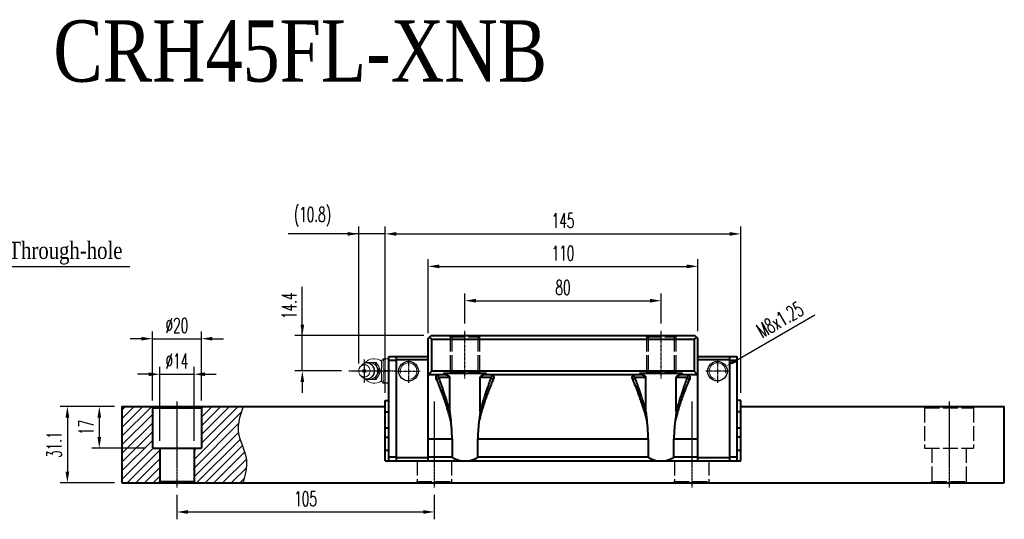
# Model space of a CAD drawing. Extents: x 40 to 650, y 201 to 408.
# Tile 2 of 2: x 249 to 650, y 204 to 408. Entities that reach past the tile are written whole.
import ezdxf

# ---------------------------------------------------------------- set-up
doc = ezdxf.new("R2010")
doc.units = 0
doc.header["$MEASUREMENT"] = 0
doc.header["$PDMODE"] = 2
doc.linetypes.add('ACAD_ISO02W100', pattern=[15, 12, -3])
doc.linetypes.add('CENTER', pattern=[0.95, 0.625, -0.125, 0.075, -0.125])
doc.layers.get('0').update_dxf_attribs({"linetype": 'CONTINUOUS'})
doc.layers.get('DEFPOINTS').update_dxf_attribs({"linetype": 'CONTINUOUS'})
for name, color, linetype, lineweight in [('AM_5', 3, 'CONTINUOUS', 15), ('CENTER', 1, 'CENTER', 25), ('DASH', 2, 'ACAD_ISO02W100', 25), ('DIM', 4, 'CONTINUOUS', 25), ('LINE', 7, 'CONTINUOUS', 40), ('TEXT', 3, 'CONTINUOUS', 25)]:
    doc.layers.add(name, color=color, linetype=linetype, lineweight=lineweight)
doc.styles.get("Standard").update_dxf_attribs({"font": 'romanc.shx', "width": 0.6, "bigfont": 'chineset.shx'})
doc.styles.add('型式1', font='kaiu.ttf', dxfattribs={"width": 0.8})
doc.dimstyles.new('2.5x', dxfattribs={"dimscale": 7.5, "dimtxt": 1, "dimasz": 0.7, "dimexe": 0.3, "dimexo": 0.2, "dimgap": 0.2, "dimtad": 1, "dimdec": 3, "dimdsep": 46, "dimtxsty": 'Standard', "dimcen": 0, "dimadec": 1, "dimazin": 2, "dimtfac": 1, "dimtdec": 3, "dimtofl": 0, "dimtmove": 0, "dimatfit": 3, "dimfxl": 0.18, "dimtolj": 1, "dimtzin": 0, "dimarcsym": 0})
doc.dimstyles.new('2.5x$0', dxfattribs={"dimscale": 7.5, "dimtxt": 1, "dimasz": 0.7, "dimexe": 0.3, "dimexo": 0.2, "dimgap": 0.2, "dimtad": 1, "dimdec": 3, "dimdsep": 46, "dimtxsty": 'Standard', "dimcen": 0, "dimadec": 1, "dimazin": 2, "dimtfac": 1, "dimtdec": 3, "dimtofl": 0, "dimtmove": 0, "dimatfit": 3, "dimfxl": 1, "dimtolj": 1, "dimtzin": 0, "dimarcsym": 0})
doc.dimstyles.new('2.5x$3', dxfattribs={"dimscale": 7.5, "dimtxt": 1, "dimasz": 0.7, "dimexe": 0.3, "dimexo": 0.2, "dimgap": 0.2, "dimtad": 1, "dimdec": 3, "dimdsep": 46, "dimtxsty": 'Standard', "dimcen": 0, "dimadec": 1, "dimazin": 2, "dimtfac": 1, "dimtdec": 3, "dimtofl": 0, "dimtmove": 0, "dimatfit": 3, "dimfxl": 1, "dimtolj": 1, "dimtzin": 0, "dimarcsym": 0})
doc.dimstyles.get("Standard").update_dxf_attribs({"dimscale": 3, "dimtxt": 1, "dimasz": 0.7, "dimexe": 0.3, "dimexo": 0.2, "dimgap": 0.3, "dimtad": 1, "dimdsep": 46, "dimtxsty": 'Standard', "dimcen": 0, "dimclrd": 256, "dimclre": 256, "dimclrt": 256, "dimadec": 0, "dimazin": 0, "dimtfac": 1, "dimtofl": 0, "dimtmove": 0, "dimatfit": 3, "dimfxl": 1, "dimtolj": 1, "dimtzin": 0, "dimlwd": -1, "dimlwe": -1, "dimarcsym": 0})

# ---------------------------------------------------------------- blocks, each defined once
blk = doc.blocks.new('*D29')
at = {"layer": 'DEFPOINTS', "color": 0, "transparency": 16777216}
for p in [(312.71, 216.9), (417.71, 216.9), (417.71, 206.98)]:
    blk.add_point(p, dxfattribs=at)
at = {"layer": 'DIM', "color": 0, "transparency": 16777216}
for p, q in [((312.71, 213.9), (312.71, 203.98)), ((417.71, 213.9), (417.71, 203.98))]:
    blk.add_line(p, q, dxfattribs=at)
at = {"layer": 'DIM', "color": 0, "lineweight": -2, "transparency": 16777216}
blk.add_line((317.21, 206.98), (413.21, 206.98), dxfattribs=at)
at = {"layer": 'DIM', "color": 0, "transparency": 16777216}
for points in [[(317.21, 207.73), (317.21, 206.23), (312.71, 206.98)], [(413.21, 206.23), (413.21, 207.73), (417.71, 206.98)]]:
    blk.add_solid(points, dxfattribs=at)
at = {"layer": 'DIM', "color": 0, "transparency": 16777216, "insert": (365.21, 212.38), "char_height": 6, "attachment_point": 5}
blk.add_mtext('\\A1;105', dxfattribs=at)
blk = doc.blocks.new('*D30')
at = {"layer": 'DEFPOINTS', "color": 0, "transparency": 16777216}
for p in [(290.21, 250), (268.05, 218.9), (290.21, 218.9)]:
    blk.add_point(p, dxfattribs=at)
at = {"layer": 'DIM', "color": 0, "transparency": 16777216}
for p, q in [((287.21, 250), (265.05, 250)), ((287.21, 218.9), (265.05, 218.9))]:
    blk.add_line(p, q, dxfattribs=at)
at = {"layer": 'DIM', "color": 0, "lineweight": -2, "transparency": 16777216}
blk.add_line((268.05, 245.5), (268.05, 223.4), dxfattribs=at)
at = {"layer": 'DIM', "color": 0, "transparency": 16777216}
for points in [[(268.8, 245.5), (267.3, 245.5), (268.05, 250)], [(267.3, 223.4), (268.8, 223.4), (268.05, 218.9)]]:
    blk.add_solid(points, dxfattribs=at)
at = {"layer": 'DIM', "color": 0, "transparency": 16777216, "insert": (262.65, 234.45), "char_height": 6, "attachment_point": 5, "rotation": 90}
blk.add_mtext('\\A1;31.1', dxfattribs=at)
blk = doc.blocks.new('*D31')
at = {"layer": 'DEFPOINTS', "color": 0, "transparency": 16777216}
for p in [(319.71, 263.15), (305.71, 233), (319.71, 233)]:
    blk.add_point(p, dxfattribs=at)
at = {"layer": 'DIM', "color": 0, "transparency": 16777216}
for p, q in [((305.71, 236), (305.71, 266.15)), ((319.71, 236), (319.71, 266.15))]:
    blk.add_line(p, q, dxfattribs=at)
at = {"layer": 'DIM', "color": 0, "lineweight": -2, "transparency": 16777216}
for p, q in [((301.21, 263.15), (296.71, 263.15)), ((305.71, 263.15), (319.71, 263.15)), ((324.21, 263.15), (328.71, 263.15))]:
    blk.add_line(p, q, dxfattribs=at)
at = {"layer": 'DIM', "color": 0, "transparency": 16777216}
for points in [[(301.21, 262.4), (301.21, 263.9), (305.71, 263.15)], [(324.21, 263.9), (324.21, 262.4), (319.71, 263.15)]]:
    blk.add_solid(points, dxfattribs=at)
at = {"layer": 'DIM', "color": 0, "transparency": 16777216, "insert": (312.71, 268.55), "char_height": 6, "attachment_point": 5}
blk.add_mtext('\\A1;%%c14', dxfattribs=at)
blk = doc.blocks.new('*D32')
at = {"layer": 'DEFPOINTS', "color": 0, "transparency": 16777216}
for p in [(322.71, 277.65), (302.71, 249.5), (322.71, 249.5)]:
    blk.add_point(p, dxfattribs=at)
at = {"layer": 'DIM', "color": 0, "lineweight": -2, "transparency": 16777216}
for p, q in [((298.21, 277.65), (293.71, 277.65)), ((302.71, 277.65), (322.71, 277.65)), ((327.21, 277.65), (331.71, 277.65))]:
    blk.add_line(p, q, dxfattribs=at)
at = {"layer": 'DIM', "color": 0, "transparency": 16777216}
for p, q in [((302.71, 252.5), (302.71, 280.65)), ((322.71, 252.5), (322.71, 280.65))]:
    blk.add_line(p, q, dxfattribs=at)
for points in [[(298.21, 276.9), (298.21, 278.4), (302.71, 277.65)], [(327.21, 278.4), (327.21, 276.9), (322.71, 277.65)]]:
    blk.add_solid(points, dxfattribs=at)
at = {"layer": 'DIM', "color": 0, "transparency": 16777216, "insert": (312.71, 283.05), "char_height": 6, "attachment_point": 5}
blk.add_mtext('\\A1;%%c20', dxfattribs=at)
blk = doc.blocks.new('*D33')
at = {"layer": 'DEFPOINTS', "color": 0, "transparency": 16777216}
for p in [(290.21, 250), (281.06, 233), (302.71, 233)]:
    blk.add_point(p, dxfattribs=at)
at = {"layer": 'DIM', "color": 0, "transparency": 16777216}
for p, q in [((287.21, 250), (278.06, 250)), ((299.71, 233), (278.06, 233))]:
    blk.add_line(p, q, dxfattribs=at)
at = {"layer": 'DIM', "color": 0, "lineweight": -2, "transparency": 16777216}
blk.add_line((281.06, 245.5), (281.06, 237.5), dxfattribs=at)
at = {"layer": 'DIM', "color": 0, "transparency": 16777216}
for points in [[(281.81, 245.5), (280.31, 245.5), (281.06, 250)], [(280.31, 237.5), (281.81, 237.5), (281.06, 233)]]:
    blk.add_solid(points, dxfattribs=at)
at = {"layer": 'DIM', "color": 0, "transparency": 16777216, "insert": (275.66, 241.5), "char_height": 6, "attachment_point": 5, "rotation": 90}
blk.add_mtext('\\A1;17', dxfattribs=at)
blk = doc.blocks.new('*D42')
at = {"layer": 'DEFPOINTS', "color": 0, "transparency": 16777216}
for p in [(525.21, 307.15), (525.21, 277.7), (415.21, 276.9)]:
    blk.add_point(p, dxfattribs=at)
at = {"layer": 'DIM', "color": 0, "transparency": 16777216}
for p, q in [((415.21, 279.9), (415.21, 310.15)), ((525.21, 280.7), (525.21, 310.15))]:
    blk.add_line(p, q, dxfattribs=at)
at = {"layer": 'DIM', "color": 0, "lineweight": -2, "transparency": 16777216}
blk.add_line((419.71, 307.15), (520.71, 307.15), dxfattribs=at)
at = {"layer": 'DIM', "color": 0, "transparency": 16777216}
for points in [[(419.71, 307.9), (419.71, 306.4), (415.21, 307.15)], [(520.71, 306.4), (520.71, 307.9), (525.21, 307.15)]]:
    blk.add_solid(points, dxfattribs=at)
at = {"layer": 'DIM', "color": 0, "transparency": 16777216, "insert": (470.21, 312.55), "char_height": 6, "attachment_point": 5}
blk.add_mtext('\\A1;110', dxfattribs=at)
blk = doc.blocks.new('*D43')
at = {"layer": 'DEFPOINTS', "color": 0, "transparency": 16777216}
for p in [(542.71, 320.4), (397.71, 252.5), (542.71, 252.5)]:
    blk.add_point(p, dxfattribs=at)
at = {"layer": 'DIM', "color": 0, "transparency": 16777216}
for p, q in [((397.71, 255.5), (397.71, 323.4)), ((542.71, 255.5), (542.71, 323.4))]:
    blk.add_line(p, q, dxfattribs=at)
at = {"layer": 'DIM', "color": 0, "lineweight": -2, "transparency": 16777216}
blk.add_line((402.21, 320.4), (538.21, 320.4), dxfattribs=at)
at = {"layer": 'DIM', "color": 0, "transparency": 16777216}
for points in [[(402.21, 321.15), (402.21, 319.65), (397.71, 320.4)], [(538.21, 319.65), (538.21, 321.15), (542.71, 320.4)]]:
    blk.add_solid(points, dxfattribs=at)
at = {"layer": 'DIM', "color": 0, "transparency": 16777216, "insert": (470.21, 325.8), "char_height": 6, "attachment_point": 5}
blk.add_mtext('\\A1;145', dxfattribs=at)
blk = doc.blocks.new('*D44')
at = {"layer": 'DEFPOINTS', "color": 0, "transparency": 16777216}
for p in [(386.88, 320.4), (386.88, 264.5), (397.71, 252.5)]:
    blk.add_point(p, dxfattribs=at)
at = {"layer": 'DIM', "color": 0, "transparency": 16777216}
for p, q in [((386.88, 267.5), (386.88, 323.4)), ((397.71, 255.5), (397.71, 323.4))]:
    blk.add_line(p, q, dxfattribs=at)
at = {"layer": 'DIM', "color": 0, "lineweight": -2, "transparency": 16777216}
for p, q in [((386.88, 320.4), (358.14, 320.4)), ((382.38, 320.4), (377.88, 320.4)), ((397.71, 320.4), (386.88, 320.4)), ((402.21, 320.4), (406.71, 320.4))]:
    blk.add_line(p, q, dxfattribs=at)
at = {"layer": 'DIM', "color": 0, "transparency": 16777216}
for points in [[(382.38, 319.65), (382.38, 321.15), (386.88, 320.4)], [(402.21, 321.15), (402.21, 319.65), (397.71, 320.4)]]:
    blk.add_solid(points, dxfattribs=at)
at = {"layer": 'DIM', "color": 0, "transparency": 16777216, "insert": (368.01, 327.36), "char_height": 6, "attachment_point": 5}
blk.add_mtext('\\A1;(10.8)', dxfattribs=at)
blk = doc.blocks.new('*D45')
at = {"layer": 'DEFPOINTS', "color": 0, "transparency": 16777216}
for p in [(363.88, 278.9), (416.41, 278.9), (382.86, 264.5)]:
    blk.add_point(p, dxfattribs=at)
at = {"layer": 'DIM', "color": 0, "lineweight": -2, "transparency": 16777216}
for p, q in [((363.88, 278.9), (363.88, 298.81)), ((363.88, 283.4), (363.88, 287.9)), ((363.88, 264.5), (363.88, 278.9)), ((363.88, 260), (363.88, 255.5))]:
    blk.add_line(p, q, dxfattribs=at)
at = {"layer": 'DIM', "color": 0, "transparency": 16777216}
for p, q in [((413.41, 278.9), (360.88, 278.9)), ((379.86, 264.5), (360.88, 264.5))]:
    blk.add_line(p, q, dxfattribs=at)
for points in [[(363.13, 283.4), (364.63, 283.4), (363.88, 278.9)], [(364.63, 260), (363.13, 260), (363.88, 264.5)]]:
    blk.add_solid(points, dxfattribs=at)
at = {"layer": 'DIM', "color": 0, "transparency": 16777216, "insert": (358.48, 291.1), "char_height": 6, "attachment_point": 5, "rotation": 90}
blk.add_mtext('\\A1;14.4', dxfattribs=at)
blk = doc.blocks.new('*D46')
at = {"layer": 'DEFPOINTS', "color": 0, "transparency": 16777216}
for p in [(536.67, 266.4), (529.75, 262.4)]:
    blk.add_point(p, dxfattribs=at)
at = {"layer": 'DIM', "color": 0, "lineweight": -2, "transparency": 16777216}
blk.add_line((540.57, 268.65), (572.92, 287.33), dxfattribs=at)
at = {"layer": 'DIM', "color": 0, "transparency": 16777216}
blk.add_solid([(540.2, 269.3), (540.95, 268), (536.67, 266.4)], dxfattribs=at)
at = {"layer": 'DIM', "color": 0, "transparency": 16777216, "insert": (558.71, 285.36), "char_height": 6, "attachment_point": 5, "rotation": 30}
blk.add_mtext('\\A1;M8x1.25', dxfattribs=at)
blk = doc.blocks.new('*D47')
at = {"layer": 'DEFPOINTS', "color": 0, "transparency": 16777216}
for p in [(510.21, 293.15), (430.21, 280.9), (510.21, 280.9)]:
    blk.add_point(p, dxfattribs=at)
at = {"layer": 'DIM', "color": 0, "transparency": 16777216}
for p, q in [((430.21, 283.9), (430.21, 296.15)), ((510.21, 283.9), (510.21, 296.15))]:
    blk.add_line(p, q, dxfattribs=at)
at = {"layer": 'DIM', "color": 0, "lineweight": -2, "transparency": 16777216}
blk.add_line((434.71, 293.15), (505.71, 293.15), dxfattribs=at)
at = {"layer": 'DIM', "color": 0, "transparency": 16777216}
for points in [[(434.71, 293.9), (434.71, 292.4), (430.21, 293.15)], [(505.71, 292.4), (505.71, 293.9), (510.21, 293.15)]]:
    blk.add_solid(points, dxfattribs=at)
at = {"layer": 'DIM', "color": 0, "transparency": 16777216, "insert": (470.21, 298.55), "char_height": 6, "attachment_point": 5}
blk.add_mtext('\\A1;80', dxfattribs=at)

msp = doc.modelspace()

# ---------------------------------------------------------------- hatches: boundary and pattern name
at = {"layer": 'TEXT'}
h = msp.add_hatch(dxfattribs=at)
h.set_pattern_fill('ANSI31', color=6, scale=20, style=0)
h.set_pattern_definition([(45, (-765.9618, -683.9892), (-1.767767, 1.767767), [])])
h.paths.add_polyline_path([(305.7092, 219.4), (305.7092, 233), (302.7092, 233), (302.7092, 249.5), (302.2094, 250), (290.2092, 250), (290.2092, 218.9), (305.2094, 218.9)])
edge = h.paths.add_edge_path()
edge.add_spline(control_points=[(339.6445, 218.9), (340.5401, 222.0204), (342.5828, 229.1371), (336.025, 239.1535), (338.5726, 246.5601), (339.7557, 250)], knot_values=[0, 0, 0, 0, 9.40008395, 21.43845921, 31.87777292, 31.87777292, 31.87777292, 31.87777292], degree=3, periodic=0)
edge.add_line((339.7557, 250), (323.209, 250))
edge.add_line((323.209, 250), (322.7092, 249.5))
edge.add_line((322.7092, 249.5), (322.7092, 233))
edge.add_line((322.7092, 233), (319.7092, 233))
edge.add_line((319.7092, 233), (319.7092, 219.4))
edge.add_line((319.7092, 219.4), (320.209, 218.9))
edge.add_line((320.209, 218.9), (339.6445, 218.9))

# ---------------------------------------------------------------- linework, layer by layer
at = {"color": 7, "linetype": 'Continuous', "lineweight": 15}
for p, q in [((396.7974, 269.5), (396.2092, 268.5)), ((397.2092, 269.3701), (397.2092, 269.5)), ((397.2092, 269.5), (399.2092, 269.5)), ((399.2092, 269.3701), (397.2092, 269.3701)), ((387.9669, 266.7409), (387.5121, 266.2238)), ((389.5521, 267.6774), (389.7115, 267.9243)), ((393.405, 268), (393.9239, 268)), ((394.0425, 267.9258), (393.5262, 267.9243)), ((396.2092, 268.5), (396.2092, 260.5)), ((387.5121, 262.7762), (387.9669, 262.259)), ((389.7115, 261.0757), (389.5522, 261.3235)), ((393.5262, 261.0757), (394.0425, 261.0742)), ((395.3123, 264.5757), (395.8303, 264.5742)), ((395.8303, 264.4258), (395.3123, 264.4243)), ((397.2092, 264.3701), (397.2092, 264.6299)), ((397.2092, 264.6299), (399.2092, 264.6299)), ((399.2092, 264.3701), (397.2092, 264.3701)), ((393.9239, 261), (393.405, 261)), ((396.2092, 260.5), (396.7974, 259.5)), ((397.2092, 259.5), (397.2092, 259.6299)), ((397.2092, 259.6299), (399.2092, 259.6299)), ((399.2092, 259.5), (397.2092, 259.5))]:
    msp.add_line(p, q, dxfattribs=at)
at = {"color": 7, "linetype": 'Continuous', "lineweight": 15, "flags": 128}
for points in [[(386.8752, 264.5), (386.8857, 264.7376), (386.917, 264.9731), (386.9688, 265.2043), (387.0407, 265.4292), (387.132, 265.6456), (387.2419, 265.8516), (387.3694, 266.0454), (387.5133, 266.2252), (387.6724, 266.3894), (387.8452, 266.5364), (388.0301, 266.6651), (388.2254, 266.7741), (388.4295, 266.8625), (388.6404, 266.9295), (388.8562, 266.9746), (389.075, 266.9972), (389.2948, 266.9972), (389.5136, 266.9746), (389.7295, 266.9295), (389.9403, 266.8625), (390.1444, 266.7741), (390.3398, 266.6651), (390.5247, 266.5364), (390.6974, 266.3894), (390.8565, 266.2252), (391.0005, 266.0454), (391.128, 265.8516), (391.2379, 265.6456), (391.3292, 265.4292), (391.4011, 265.2043), (391.4529, 264.9731), (391.4842, 264.7376), (391.4946, 264.5), (391.4842, 264.2624), (391.4529, 264.0269), (391.4011, 263.7957), (391.3292, 263.5708), (391.2379, 263.3544), (391.128, 263.1484), (391.0005, 262.9546), (390.8565, 262.7748), (390.6974, 262.6106), (390.5247, 262.4636), (390.3398, 262.3349), (390.1444, 262.2259), (389.9403, 262.1375), (389.7295, 262.0705), (389.5136, 262.0254), (389.2948, 262.0028), (389.075, 262.0028), (388.8562, 262.0254), (388.6404, 262.0705), (388.4295, 262.1375), (388.2254, 262.2259), (388.0301, 262.3349), (387.8452, 262.4636), (387.6724, 262.6106), (387.5133, 262.7748), (387.3694, 262.9546), (387.2419, 263.1484), (387.132, 263.3544), (387.0407, 263.5708), (386.9688, 263.7957), (386.917, 264.0269), (386.8857, 264.2624), (386.8752, 264.5)], [(387.9669, 266.7409), (388.1325, 266.9152), (388.3263, 267.0887), (388.5327, 267.2441), (388.7505, 267.3802), (388.9781, 267.4961), (389.2138, 267.5909), (389.456, 267.6641), (389.703, 267.7151), (389.9531, 267.7436), (390.2045, 267.7493), (390.4555, 267.7322), (390.7043, 267.6924), (390.9491, 267.6303), (391.1883, 267.5462), (391.4201, 267.4407), (391.6429, 267.3146), (391.8553, 267.1687), (392.0556, 267.0042), (392.2424, 266.822), (392.4146, 266.6236), (392.5708, 266.4103), (392.71, 266.1836), (392.8311, 265.9451), (392.9334, 265.6964), (393.0161, 265.4394), (393.0786, 265.1757), (393.1206, 264.9073), (393.1416, 264.6361), (393.1416, 264.3639), (393.1206, 264.0927), (393.0786, 263.8243), (393.0161, 263.5606), (392.9334, 263.3036), (392.8311, 263.0549), (392.71, 262.8164), (392.5708, 262.5897), (392.4146, 262.3764), (392.2424, 262.178), (392.0556, 261.9958), (391.8553, 261.8313), (391.6429, 261.6854), (391.4201, 261.5593), (391.1883, 261.4538), (390.9491, 261.3697), (390.7043, 261.3076), (390.4555, 261.2678), (390.2045, 261.2507), (389.9531, 261.2564), (389.703, 261.2849), (389.456, 261.3359), (389.2138, 261.4091), (388.9781, 261.5039), (388.7505, 261.6198), (388.5327, 261.7559), (388.3263, 261.9113), (388.1325, 262.0848), (387.9669, 262.259)]]:
    msp.add_lwpolyline(points, dxfattribs=at)
for centre in [(407.2092, 264.4), (533.2092, 264.4)]:
    msp.add_circle(centre, 4)
at = {"color": 7, "linetype": 'Continuous', "lineweight": 15}
for centre, radius, start, end in [((393.2092, 264.5), 5, 53.130102, 141.38386), ((391.698, 264.8803), 3.6348, 120.875622, 123.128505), ((390.1416, 264.5), 3.25, 0, 90), ((391.3731, 264.5), 3.3276, 255.682945, 104.317055), ((391.4235, 264.6635), 3.1604, 357.033752, 104.97907), ((391.5396, 264.8803), 3.6348, 56.871495, 59.124378), ((392.0569, 264.8804), 3.6356, 56.895282, 59.100591), ((393.2092, 264.5), 5, 218.61614, 306.869898), ((391.698, 264.1197), 3.6348, 236.871495, 239.124378), ((390.1416, 264.5), 3.25, 270, 0), ((391.435, 264.3223), 3.1497, 254.753297, 3.233882), ((391.5396, 264.1197), 3.6348, 300.875622, 303.128505), ((392.0569, 264.1196), 3.6356, 300.899409, 303.104718), ((390.9851, 264.5), 4.3278, 358.997271, 1.002729), ((391.5022, 264.5), 4.3288, 359.018447, 0.981553)]:
    msp.add_arc(centre, radius, start, end, dxfattribs=at)
for points, knots in [([(397.2092, 269.3701), (396.9566, 268.5955), (396.7983, 267.8102), (396.7972, 266.8059), (396.8067, 266.6034), (396.8439, 266.2024), (396.8716, 266.0032), (396.9789, 265.4092), (397.0827, 265.0179), (397.2092, 264.6299)], [0, 0, 0, 0, 0.5, 0.5, 0.625, 0.625, 0.75, 0.75, 1, 1, 1, 1]), ([(396.8063, 269.5), (396.8041, 269.5), (396.7977, 269.5), (396.8435, 269.5), (396.9272, 269.5), (397.0492, 269.5), (397.1558, 269.5), (397.2092, 269.5)], [0, 0, 0, 0, 0.11878299, 0.33692738, 0.5560611, 0.77771261, 1, 1, 1, 1]), ([(389.8327, 268), (390.3492, 268), (390.8988, 268), (391.8068, 268), (392.1211, 268), (392.756, 268), (393.0787, 268), (393.405, 268)], [0, 0, 0, 0, 0.5, 0.5, 0.75, 0.75, 1, 1, 1, 1]), ([(393.5262, 267.9243), (393.7506, 267.3768), (394.0042, 266.8219), (394.458, 265.9705), (394.6204, 265.6856), (394.957, 265.1263), (395.1322, 264.8499), (395.3123, 264.5757)], [0, 0, 0, 0, 0.5, 0.5, 0.75, 0.75, 1, 1, 1, 1]), ([(394.0425, 267.9258), (394.4026, 267.378), (394.7415, 266.8225), (395.1964, 265.9702), (395.3381, 265.685), (395.5983, 265.1252), (395.718, 264.8485), (395.8303, 264.5742)], [0, 0, 0, 0, 0.5, 0.5, 0.75, 0.75, 1, 1, 1, 1]), ([(395.3123, 264.4243), (394.9527, 263.8768), (394.6143, 263.3219), (394.1599, 262.4705), (394.0183, 262.1856), (393.7583, 261.6263), (393.6386, 261.3499), (393.5262, 261.0757)], [0, 0, 0, 0, 0.5, 0.5, 0.75, 0.75, 1, 1, 1, 1]), ([(395.8303, 264.4258), (395.6059, 263.878), (395.3523, 263.3225), (394.898, 262.4702), (394.7354, 262.185), (394.3983, 261.6252), (394.2229, 261.3485), (394.0425, 261.0742)], [0, 0, 0, 0, 0.5, 0.5, 0.75, 0.75, 1, 1, 1, 1]), ([(397.2092, 264.3701), (396.9566, 263.5955), (396.7983, 262.8102), (396.7972, 261.8059), (396.8067, 261.6034), (396.8439, 261.2024), (396.8716, 261.0032), (396.9789, 260.4092), (397.0827, 260.0179), (397.2092, 259.6299)], [0, 0, 0, 0, 0.5, 0.5, 0.625, 0.625, 0.75, 0.75, 1, 1, 1, 1]), ([(393.405, 261), (392.7534, 261), (392.119, 261), (391.2105, 261), (390.9169, 261), (390.3585, 261), (390.0914, 261), (389.8327, 261)], [0, 0, 0, 0, 0.5, 0.5, 0.75, 0.75, 1, 1, 1, 1]), ([(397.2092, 259.5), (397.1435, 259.5), (397.0118, 259.5), (396.8776, 259.5), (396.8023, 259.5), (396.8052, 259.5), (396.8063, 259.5)], [0, 0, 0, 0, 0.2758256, 0.55282791, 0.83468559, 1, 1, 1, 1])]:
    msp.add_open_spline(points, degree=3, knots=knots, dxfattribs=at)
at = {"layer": 'AM_5'}
for centre, start, end in [((407.2092, 264.4), 284.197277, 194.197277), ((533.2092, 264.4), 345.802723, 255.802723)]:
    msp.add_arc(centre, 3.375, start, end, dxfattribs=at)
at = {"layer": 'CENTER', "ltscale": 0.2}
for p, q in [((430.2092, 261.4), (430.2092, 280.9)), ((510.2092, 261.4), (510.2092, 280.9)), ((407.2092, 269.1499), (407.2092, 259.6501)), ((533.2092, 269.1499), (533.2092, 259.6501)), ((402.4593, 264.4), (411.9591, 264.4)), ((537.9591, 264.4), (528.4593, 264.4))]:
    msp.add_line(p, q, dxfattribs=at)
at = {"layer": 'CENTER'}
for p, q in [((389.1849, 259.7863), (389.1849, 269.2136)), ((382.8593, 264.5), (401.895, 264.5))]:
    msp.add_line(p, q, dxfattribs=at)
at = {"layer": 'CENTER', "ltscale": 0.5}
for p, q in [((312.7092, 252), (312.7092, 216.9)), ((417.7092, 252), (417.7092, 216.9)), ((522.7092, 252), (522.7092, 216.9)), ((627.7092, 252), (627.7092, 216.9)), ((627.7092, 252), (627.7092, 216.9)), ((627.7092, 252), (627.7092, 216.9)), ((627.7092, 252), (627.7092, 216.9))]:
    msp.add_line(p, q, dxfattribs=at)
at = {"layer": 'DASH', "ltscale": 0.5}
for p, q in [((423.7092, 278.9), (424.2092, 278.4)), ((424.2092, 278.4), (424.2092, 263.9)), ((424.2092, 278.4), (436.2092, 278.4)), ((424.9092, 278.4), (424.9092, 263.9)), ((435.5092, 278.4), (435.5092, 263.9)), ((436.7092, 278.9), (436.2092, 278.4)), ((436.2092, 278.4), (436.2092, 263.9)), ((503.7092, 278.9), (504.2092, 278.4)), ((504.2092, 278.4), (504.2092, 263.9)), ((504.2092, 278.4), (516.2092, 278.4)), ((504.9092, 278.4), (504.9092, 263.9)), ((515.5092, 278.4), (515.5092, 263.9)), ((516.7092, 278.9), (516.2092, 278.4)), ((516.2092, 278.4), (516.2092, 263.9)), ((423.7092, 263.4), (424.2092, 263.9)), ((424.2092, 263.9), (436.2092, 263.9)), ((436.7092, 263.4), (436.2092, 263.9)), ((503.7092, 263.4), (504.2092, 263.9)), ((504.2092, 263.9), (516.2092, 263.9)), ((516.7092, 263.4), (516.2092, 263.9)), ((617.2094, 250), (617.7092, 249.5)), ((617.7092, 249.5), (617.7092, 233)), ((617.7092, 249.5), (637.7092, 249.5)), ((637.7092, 249.5), (638.209, 250)), ((637.7092, 249.5), (637.7092, 233)), ((617.7092, 233), (637.7092, 233)), ((620.7092, 233), (620.7092, 219.4)), ((634.7092, 233), (634.7092, 219.4)), ((410.7092, 227.8), (410.7092, 219.4)), ((424.7092, 227.8), (424.7092, 219.4)), ((515.7092, 227.8), (515.7092, 219.4)), ((529.7092, 227.8), (529.7092, 219.4)), ((410.2094, 218.9), (410.7092, 219.4)), ((410.7092, 219.4), (424.7092, 219.4)), ((424.7092, 219.4), (425.209, 218.9)), ((515.2094, 218.9), (515.7092, 219.4)), ((515.7092, 219.4), (529.7092, 219.4)), ((529.7092, 219.4), (530.209, 218.9)), ((620.2094, 218.9), (620.7092, 219.4)), ((620.7092, 219.4), (634.7092, 219.4)), ((634.7092, 219.4), (635.209, 218.9))]:
    msp.add_line(p, q, dxfattribs=at)
at = {"layer": 'LINE'}
for p, q in [((415.2092, 277.7), (416.4092, 278.9)), ((415.2092, 227.8), (415.2092, 277.7)), ((416.7092, 277.4), (415.8092, 278.3)), ((416.4092, 278.9), (524.0092, 278.9)), ((416.7092, 277.4), (523.7092, 277.4)), ((416.7092, 264.4), (416.7092, 277.4)), ((524.6092, 278.3), (523.7092, 277.4)), ((523.7092, 277.4), (523.7092, 264.4)), ((524.0092, 278.9), (525.2092, 277.7)), ((525.2092, 227.8), (525.2092, 277.7)), ((399.2092, 227.8), (399.2092, 270.4)), ((399.2092, 270.4), (415.2092, 270.4)), ((402.2092, 270.4), (402.2092, 227.8)), ((525.2092, 270.4), (541.2092, 270.4)), ((538.2092, 227.8), (538.2092, 270.4)), ((541.2092, 227.8), (541.2092, 270.4)), ((402.2092, 268.8), (399.2092, 268.8)), ((415.2092, 269), (402.2092, 269)), ((538.2092, 269), (525.2092, 269)), ((541.2092, 268.8), (538.2092, 268.8)), ((415.2092, 262.9), (416.7092, 264.4)), ((422.0126, 262.9), (415.2092, 262.9)), ((523.7092, 264.4), (416.7092, 264.4)), ((419.5291, 261.9), (424.0402, 261.9)), ((438.9592, 263.4), (421.4592, 263.4)), ((421.4592, 263.4), (421.4592, 262.9)), ((424.0402, 247.8928), (424.0402, 261.9)), ((436.3782, 261.9), (440.8893, 261.9)), ((436.3782, 247.8927), (436.3782, 261.9)), ((502.0126, 262.9), (438.4058, 262.9)), ((438.9592, 262.9), (438.9592, 263.4)), ((499.5291, 261.9), (504.0402, 261.9)), ((501.4592, 263.4), (501.4592, 262.9)), ((518.9592, 263.4), (501.4592, 263.4)), ((504.0402, 247.8928), (504.0402, 261.9)), ((516.3782, 247.8927), (516.3782, 261.9)), ((516.3782, 261.9), (520.8893, 261.9)), ((525.2092, 262.9), (518.4058, 262.9)), ((518.9592, 262.9), (518.9592, 263.4)), ((523.7092, 264.4), (525.2092, 262.9)), ((290.2092, 250), (290.2092, 218.9)), ((290.2092, 250), (397.7092, 250)), ((397.7092, 227.8), (397.7092, 252.5)), ((397.7092, 252.5), (399.2092, 252.5)), ((542.7092, 252.5), (541.2092, 252.5)), ((542.7092, 227.8), (542.7092, 252.5)), ((542.7092, 250), (650.2092, 250)), ((650.2092, 218.9), (650.2092, 250)), ((397.7092, 247.8075), (399.2092, 247.8075)), ((542.7092, 247.8075), (541.2092, 247.8075)), ((397.7092, 241.2645), (399.2092, 241.2645)), ((541.2092, 241.2645), (542.7092, 241.2645)), ((397.7092, 237.5145), (399.2092, 237.5145)), ((542.7092, 237.5145), (541.2092, 237.5145)), ((415.2092, 236.8), (424.9592, 236.8)), ((424.9592, 236.8), (424.9592, 229.3)), ((435.4592, 236.8), (504.9592, 236.8)), ((435.4592, 229.3), (435.4592, 236.8)), ((504.9592, 236.8), (504.9592, 229.3)), ((515.4592, 229.3), (515.4592, 236.8)), ((515.4592, 236.8), (525.2092, 236.8)), ((397.7092, 232.1855), (399.2092, 232.1855)), ((399.2092, 229.4), (402.2092, 229.4)), ((402.2092, 229.2), (415.2092, 229.2)), ((424.9592, 229.3), (415.2092, 229.3)), ((504.9592, 229.3), (435.4592, 229.3)), ((525.2092, 229.3), (515.4592, 229.3)), ((525.2092, 229.2), (538.2092, 229.2)), ((538.2092, 229.4), (541.2092, 229.4)), ((541.2092, 232.1855), (542.7092, 232.1855)), ((397.7092, 227.8), (415.2092, 227.8)), ((415.2092, 227.8), (525.2092, 227.8)), ((525.2092, 227.8), (542.7092, 227.8)), ((290.2092, 218.9), (650.2092, 218.9))]:
    msp.add_line(p, q, dxfattribs=at)
at = {"layer": 'LINE', "ltscale": 0.5}
for p, q in [((302.2094, 250), (302.7092, 249.5)), ((302.7092, 249.5), (302.7092, 233)), ((302.7092, 249.5), (322.7092, 249.5)), ((322.7092, 249.5), (323.209, 250)), ((322.7092, 249.5), (322.7092, 233)), ((302.7092, 233), (322.7092, 233)), ((305.7092, 233), (305.7092, 219.4)), ((319.7092, 233), (319.7092, 219.4)), ((305.2094, 218.9), (305.7092, 219.4)), ((305.7092, 219.4), (319.7092, 219.4)), ((319.7092, 219.4), (320.209, 218.9))]:
    msp.add_line(p, q, dxfattribs=at)
at = {"layer": 'LINE', "color": 7}
msp.add_circle((389.1849, 264.5), 0.5, dxfattribs=at)
at = {"layer": 'LINE', "extrusion": (0, 0, -1)}
for centre, major_axis, start_param, end_param in [((430.2092, 236.3), (0.3636, 8.7424), 3.33964061, 3.74352315), ((430.2092, 236.3), (-6.7129, -5.6125), 4.76523957, 5.16912211), ((510.2092, 236.3), (-8.7452, 0.2912), 4.91872347, 5.32260601), ((510.2092, 236.3), (-5.43, 6.8613), 3.16755738, 3.57143992)]:
    msp.add_ellipse(centre, major_axis=major_axis, ratio=1, start_param=start_param, end_param=end_param, dxfattribs=at)
at = {"layer": 'LINE'}
for points, start_tangent, end_tangent in [([(418.6005, 261.1845), (418.4447, 261.7797), (418.5227, 262.2686), (418.8342, 262.6569)], (-0.39110304, 0.9203469), (0.80475127, 0.59361216)), ([(418.6005, 261.1845), (418.9069, 261.283), (419.1791, 261.444), (419.3962, 261.6572), (419.5292, 261.9)], (0.9806599, 0.19571959), (0.31877631, 0.94782998)), ([(424.4864, 243.8666), (423.9746, 246.0032), (423.3892, 248.1091), (422.889, 249.7477), (422.3637, 251.3647), (421.9421, 252.6049), (421.5116, 253.8284), (421.0403, 255.1258), (420.5643, 256.3955), (419.9807, 257.8992), (419.4028, 259.3273), (418.9925, 260.2985), (418.6005, 261.1845)], (-0.21615643, 0.97635874), (-0.41962541, 0.90769737)), ([(418.8342, 262.6569), (419.0734, 262.7879), (419.3769, 262.8726), (419.7135, 262.9)], (0.80879605, 0.58808924), (1, 0)), ([(418.8342, 262.657), (419.0157, 262.6522), (419.1906, 262.6835), (419.3526, 262.7502)], (0.99229005, -0.12393735), (0.87778585, 0.47905323)), ([(419.5291, 261.9), (419.3382, 262.2389), (419.2839, 262.5262), (419.3526, 262.7501)], (-0.60116736, 0.79912315), (0.58500455, 0.81103001)), ([(419.7135, 262.9), (419.5712, 262.8854), (419.4446, 262.8354), (419.3526, 262.7501)], (-1, -0.00001215), (-0.58503165, -0.81101046)), ([(424.0402, 247.8928), (423.3418, 250.4291), (422.6777, 252.65), (422.0629, 254.5974), (421.5034, 256.302), (421.0007, 257.7872), (420.5533, 259.0755), (420.1602, 260.1815), (419.8196, 261.1186), (419.5291, 261.9)], (-0.25202894, 0.9677197), (-0.35208538, 0.93596789)), ([(424.0402, 261.9), (424.0336, 261.9632), (424.0124, 262.0298), (423.9777, 262.0947), (423.9311, 262.1573), (423.8742, 262.2175), (423.8081, 262.2756), (423.7331, 262.3321), (423.6496, 262.3874), (423.5575, 262.4419), (423.4567, 262.4955), (423.3473, 262.5484), (423.2292, 262.6004), (423.1024, 262.6513), (422.9671, 262.7008), (422.8233, 262.7482), (422.6715, 262.7927), (422.5127, 262.8328), (422.3482, 262.8664), (422.1804, 262.8905), (422.0126, 262.9)], (0, 1), (-1, 0)), ([(441.8179, 261.1843), (441.1013, 259.5334), (440.1112, 257.0651), (439.1826, 254.5927), (438.5157, 252.7184), (437.7428, 250.4156), (436.8587, 247.5209), (435.9321, 243.8668)], (-0.40828898, -0.91285273), (-0.22825253, -0.97360196)), ([(438.4058, 262.9), (438.2379, 262.8904), (438.07, 262.8664), (437.9055, 262.8327), (437.7466, 262.7926), (437.5948, 262.7481), (437.451, 262.7007), (437.3156, 262.6512), (437.1888, 262.6002), (437.0707, 262.5482), (436.9614, 262.4953), (436.8606, 262.4417), (436.7685, 262.3873), (436.6851, 262.332), (436.6102, 262.2754), (436.5441, 262.2173), (436.4873, 262.1572), (436.4407, 262.0946), (436.406, 262.0298), (436.3848, 261.9632), (436.3782, 261.9)], (-1, 0), (0, -1)), ([(440.8893, 261.9), (440.5986, 261.1181), (440.2582, 260.1814), (439.8654, 259.0765), (439.4182, 257.7888), (438.9156, 256.3038), (438.3562, 254.5995), (437.7413, 252.6517), (437.0769, 250.4302), (436.3782, 247.8927)], (-0.35209383, -0.93596471), (-0.25202818, -0.9677199)), ([(440.7049, 262.9), (440.8564, 262.8833), (440.9755, 262.8343), (441.0659, 262.7501)], (1, -0.00004506), (0.58473988, -0.81122085)), ([(440.7049, 262.9), (441.0469, 262.8717), (441.3359, 262.7916), (441.5844, 262.6568)], (1, 0), (0.81382558, -0.58110922)), ([(441.0659, 262.7501), (441.1345, 262.5276), (441.0808, 262.2406), (440.8892, 261.9)], (0.5846904, -0.81125652), (-0.60119138, -0.79910507)), ([(440.8892, 261.9), (441.017, 261.6638), (441.2261, 261.4542), (441.5027, 261.2869), (441.8179, 261.1845)], (0.31876754, -0.94783293), (0.98066529, -0.19569258)), ([(441.5845, 262.6568), (441.4023, 262.652), (441.2278, 262.6834), (441.0659, 262.75)], (-0.99228921, -0.12394401), (-0.8776952, 0.47921931)), ([(441.5844, 262.6568), (441.8208, 262.4097), (441.9576, 262.0603), (441.9634, 261.6716), (441.8179, 261.1843)], (0.82017635, -0.57211079), (-0.37898275, -0.92540374)), ([(498.6005, 261.1845), (498.4447, 261.7797), (498.5227, 262.2686), (498.8342, 262.6569)], (-0.39110304, 0.9203469), (0.80475127, 0.59361216)), ([(498.6005, 261.1845), (498.9069, 261.283), (499.1791, 261.444), (499.3962, 261.6572), (499.5292, 261.9)], (0.9806599, 0.19571959), (0.31877631, 0.94782998)), ([(504.4864, 243.8666), (503.9746, 246.0032), (503.3892, 248.1091), (502.889, 249.7477), (502.3637, 251.3647), (501.9421, 252.6049), (501.5116, 253.8284), (501.0403, 255.1258), (500.5643, 256.3955), (499.9807, 257.8992), (499.4028, 259.3273), (498.9925, 260.2985), (498.6005, 261.1845)], (-0.21615643, 0.97635874), (-0.41962541, 0.90769737)), ([(498.8342, 262.6569), (499.0734, 262.7879), (499.3769, 262.8726)], (0.80879605, 0.58808924), (0.98549918, 0.16968016)), ([(498.8342, 262.657), (499.0157, 262.6522), (499.1906, 262.6835), (499.3526, 262.7502)], (0.99229005, -0.12393735), (0.87778585, 0.47905323)), ([(499.5291, 261.9), (499.3382, 262.2389), (499.2839, 262.5262), (499.3526, 262.7501)], (-0.60116736, 0.79912315), (0.58500455, 0.81103001)), ([(499.7135, 262.9), (499.5712, 262.8854), (499.4446, 262.8354), (499.3526, 262.7501)], (-1, -0.00001215), (-0.58503165, -0.81101046)), ([(504.0402, 247.8928), (503.3418, 250.4291), (502.6777, 252.65), (502.0629, 254.5974), (501.5034, 256.302), (501.0007, 257.7872), (500.5533, 259.0755), (500.1602, 260.1815), (499.8196, 261.1186), (499.5291, 261.9)], (-0.25202894, 0.9677197), (-0.35208538, 0.93596789)), ([(504.0402, 261.9), (504.0336, 261.9632), (504.0124, 262.0298), (503.9777, 262.0947), (503.9311, 262.1573), (503.8742, 262.2175), (503.8081, 262.2756), (503.7331, 262.3321), (503.6496, 262.3874), (503.5575, 262.4419), (503.4567, 262.4955), (503.3473, 262.5484), (503.2292, 262.6004), (503.1024, 262.6513), (502.9671, 262.7008), (502.8233, 262.7482), (502.6715, 262.7927), (502.5127, 262.8328), (502.3482, 262.8664), (502.1804, 262.8905), (502.0126, 262.9)], (0, 1), (-1, 0)), ([(521.8179, 261.1843), (521.1013, 259.5334), (520.1112, 257.0651), (519.1826, 254.5927), (518.5157, 252.7184), (517.7428, 250.4156), (516.8587, 247.5209), (515.9321, 243.8668)], (-0.40828898, -0.91285273), (-0.22825253, -0.97360196)), ([(518.4058, 262.9), (518.2379, 262.8904), (518.07, 262.8664), (517.9055, 262.8327), (517.7466, 262.7926), (517.5948, 262.7481), (517.451, 262.7007), (517.3156, 262.6512), (517.1888, 262.6002), (517.0707, 262.5482), (516.9614, 262.4953), (516.8606, 262.4417), (516.7685, 262.3873), (516.6851, 262.332), (516.6102, 262.2754), (516.5441, 262.2173), (516.4873, 262.1572), (516.4407, 262.0946), (516.406, 262.0298), (516.3848, 261.9632), (516.3782, 261.9)], (-1, 0), (0, -1)), ([(520.8893, 261.9), (520.5986, 261.1181), (520.2582, 260.1814), (519.8654, 259.0765), (519.4182, 257.7888), (518.9156, 256.3038), (518.3562, 254.5995), (517.7413, 252.6517), (517.0769, 250.4302), (516.3782, 247.8927)], (-0.35209383, -0.93596471), (-0.25202818, -0.9677199)), ([(520.7049, 262.9), (520.8564, 262.8833), (520.9755, 262.8343), (521.0659, 262.7501)], (1, -0.00004506), (0.58473988, -0.81122085)), ([(520.7049, 262.9), (521.0469, 262.8717), (521.3359, 262.7916), (521.5844, 262.6568)], (1, 0), (0.81382558, -0.58110922)), ([(521.0659, 262.7501), (521.1345, 262.5276), (521.0808, 262.2406), (520.8892, 261.9)], (0.5846904, -0.81125652), (-0.60119138, -0.79910507)), ([(520.8892, 261.9), (521.017, 261.6639), (521.226, 261.4543), (521.5027, 261.287), (521.8179, 261.1845)], (0.31876754, -0.94783293), (0.98066529, -0.19569258)), ([(521.5845, 262.6568), (521.4023, 262.652), (521.2278, 262.6834), (521.0659, 262.75)], (-0.99228921, -0.12394401), (-0.8776952, 0.47921931)), ([(521.5844, 262.6568), (521.8208, 262.4097), (521.9576, 262.0603), (521.9634, 261.6716), (521.8179, 261.1843)], (0.82017635, -0.57211079), (-0.37898275, -0.92540374)), ([(424.0402, 247.8928), (424.0542, 247.527), (424.0866, 247.1273), (424.1314, 246.6914), (424.1863, 246.2164), (424.2502, 245.6997), (424.3222, 245.1384), (424.4012, 244.5287), (424.4864, 243.8666)], (-0.00000099, -1), (0.12611987, -0.99201501)), ([(436.3782, 247.8927), (436.3642, 247.5267), (436.3318, 247.127), (436.287, 246.6913), (436.2321, 246.2165), (436.1682, 245.6999), (436.0963, 245.1387), (436.0172, 244.529), (435.9321, 243.8668)], (-0.00000101, -1), (-0.12612044, -0.99201494)), ([(504.0402, 247.8928), (504.0542, 247.527), (504.0866, 247.1273), (504.1314, 246.6914), (504.1863, 246.2164), (504.2502, 245.6997), (504.3222, 245.1384), (504.4012, 244.5287), (504.4864, 243.8666)], (-0.00000099, -1), (0.12611987, -0.99201501)), ([(516.3782, 247.8927), (516.3642, 247.5267), (516.3318, 247.127), (516.287, 246.6913), (516.2321, 246.2165), (516.1682, 245.6999), (516.0963, 245.1387), (516.0172, 244.529), (515.9321, 243.8668)], (-0.00000101, -1), (-0.12612044, -0.99201494)), ([(424.9592, 236.8), (424.9044, 239.1514), (424.7427, 241.514), (424.4864, 243.8666)], (0, 1), (-0.12611348, 0.99201582)), ([(435.9321, 243.8668), (435.6717, 241.4682), (435.5108, 239.0807), (435.4592, 236.8)], (-0.1261167, -0.99201541), (0, -1)), ([(504.9592, 236.8), (504.9044, 239.1514), (504.7427, 241.514), (504.4864, 243.8666)], (0, 1), (-0.12611348, 0.99201582)), ([(515.9321, 243.8668), (515.6717, 241.4682), (515.5108, 239.0807), (515.4592, 236.8)], (-0.1261167, -0.99201541), (0, -1))]:
    msp.add_spline(points, degree=3, dxfattribs=dict(at, start_tangent=start_tangent, end_tangent=end_tangent))
at = {"layer": 'TEXT'}
msp.add_spline([(339.7557, 250), (337.7531, 239.7546), (341.0908, 228.1881), (339.6445, 218.9)], degree=3, dxfattribs=at)

# ---------------------------------------------------------------- texts
at = {"layer": 'DIM', "insert": (199.8254, 317.1822), "char_height": 7, "attachment_point": 1, "style": '型式1'}
msp.add_mtext('\\A1;{\\fTimes New Roman|b0|i0|c186|p18;4-M12x1.75 Through-hole}', dxfattribs=at)
at = {"layer": 'LINE', "color": 1, "insert": (363.0334, 394.8148), "char_height": 24.9999997, "width": 188.856839, "attachment_point": 5, "style": '型式1'}
msp.add_mtext('{\\fTimes New Roman|b0|i0|c0|p65;\\C7;CR\\fTimes New Roman|b0|i0|c136|p65;H45FL\\fTimes New Roman|b0|i0|c0|p65;-XNB}', dxfattribs=at)

# ---------------------------------------------------------------- dimensions: what is measured, and where the dimension line sits
at = {"layer": 'DIM'}
dim = msp.add_linear_dim(base=(386.8752, 320.4), p1=(397.7092, 252.5), p2=(386.8752, 264.5), text='(<>)', dimstyle='2.5x$0', override={"dimscale": 3, "dimtxt": 2, "dimasz": 1.5, "dimexe": 1, "dimexo": 1, "dimgap": 0.8, "dimdec": 1, "dimtofl": 1, "dimfxl": 0.18, "dimlwe": 65535}, dxfattribs=at)
dim.commit()
dim.dimension.update_dxf_attribs({"geometry": '*D44', "text_midpoint": (368.0074, 320.4), "dimtype": 160})
for base, p1, p2, dimstyle, override, picture, middle in [((542.7092, 320.4), (397.7092, 252.5), (542.7092, 252.5), '2.5x$0', {"dimscale": 3, "dimtxt": 2, "dimasz": 1.5, "dimexe": 1, "dimexo": 1, "dimgap": 0.8, "dimtofl": 1, "dimfxl": 0.18, "dimlwe": 65535}, '*D43', (470.2092, 325.8)), ((525.2092, 307.15), (415.2092, 276.9), (525.2092, 277.7), '2.5x$0', {"dimscale": 3, "dimtxt": 2, "dimasz": 1.5, "dimexe": 1, "dimexo": 1, "dimgap": 0.8, "dimtofl": 1, "dimfxl": 0.18, "dimlwe": 65535}, '*D42', (470.2092, 312.55)), ((417.7092, 206.9835), (312.7092, 216.9), (417.7092, 216.9), '2.5x', {"dimscale": 3, "dimtxt": 2, "dimasz": 1.5, "dimexe": 1, "dimexo": 1, "dimgap": 0.8, "dimtofl": 1, "dimlwe": 65535}, '*D29', (365.2092, 212.3835))]:
    dim = msp.add_linear_dim(base=base, p1=p1, p2=p2, dimstyle=dimstyle, override=override, dxfattribs=at)
    dim.commit()
    dim.dimension.update_dxf_attribs({"geometry": picture, "text_midpoint": middle})
for base, p1, p2, angle, dimstyle, override, picture, middle in [((510.2092, 293.1538), (430.2092, 280.9), (510.2092, 280.9), 180, '2.5x$0', {"dimscale": 3, "dimtxt": 2, "dimasz": 1.5, "dimexe": 1, "dimexo": 1, "dimgap": 0.8, "dimtofl": 1, "dimfxl": 0.18, "dimlwe": 65535}, '*D47', (470.2092, 298.5538)), ((363.8842, 278.9), (382.8593, 264.5), (416.4092, 278.9), 90, '2.5x$0', {"dimscale": 3, "dimtxt": 2, "dimasz": 1.5, "dimexe": 1, "dimexo": 1, "dimgap": 0.8, "dimtofl": 1, "dimfxl": 0.18, "dimlwe": 65535}, '*D45', (358.4842, 291.1036)), ((268.0489, 218.9), (290.2092, 250), (290.2092, 218.9), 90, '2.5x', {"dimscale": 3, "dimtxt": 2, "dimasz": 1.5, "dimexe": 1, "dimexo": 1, "dimgap": 0.8, "dimtofl": 1, "dimlwe": 65535}, '*D30', (262.6489, 234.45)), ((281.0592, 233), (290.2092, 250), (302.7092, 233), 90, '2.5x', {"dimscale": 3, "dimtxt": 2, "dimasz": 1.5, "dimexe": 1, "dimexo": 1, "dimgap": 0.8, "dimtofl": 1, "dimlwe": 65535}, '*D33', (275.6592, 241.5))]:
    dim = msp.add_linear_dim(base=base, p1=p1, p2=p2, angle=angle, dimstyle=dimstyle, override=override, dxfattribs=at)
    dim.commit()
    dim.dimension.update_dxf_attribs({"geometry": picture, "text_midpoint": middle})
dim = msp.add_diameter_dim_2p(p1=(529.7451, 262.4), p2=(536.6733, 266.4), dimstyle='2.5x$3', override={"dimscale": 3, "dimtxt": 2, "dimasz": 1.5, "dimexe": 0.8, "dimexo": 0.8, "dimgap": 0.8, "dimpost": 'M<>x1.25'}, dxfattribs=at)
dim.commit()
dim.dimension.update_dxf_attribs({"geometry": '*D46', "text_midpoint": (561.4102, 280.6819), "dimtype": 163})
for base, p1, p2, picture, middle in [((322.7092, 277.65), (302.7092, 249.5), (322.7092, 249.5), '*D32', (312.7092, 283.05)), ((319.7092, 263.15), (305.7092, 233), (319.7092, 233), '*D31', (312.7092, 268.55))]:
    dim = msp.add_linear_dim(base=base, p1=p1, p2=p2, text='%%c<>', dimstyle='2.5x', override={"dimscale": 3, "dimtxt": 2, "dimasz": 1.5, "dimexe": 1, "dimexo": 1, "dimgap": 0.8, "dimtofl": 1, "dimlwe": 65535}, dxfattribs=at)
    dim.commit()
    dim.dimension.update_dxf_attribs({"geometry": picture, "text_midpoint": middle})

# ---------------------------------------------------------------- leaders
at = {"layer": 'DIM', "annotation_type": 0, "has_hookline": 1, "hookline_direction": 0, "text_width": 88.2838}
msp.add_leader([(174.2149, 278.9), (196.322, 307.0772), (293.5174, 307.0772)], dimstyle='Standard', override={"dimasz": 2, "dimgap": 0.3, "dimtad": 0, "dimfxl": 0.18}, dxfattribs=at)

doc.saveas('drawing.dxf')
